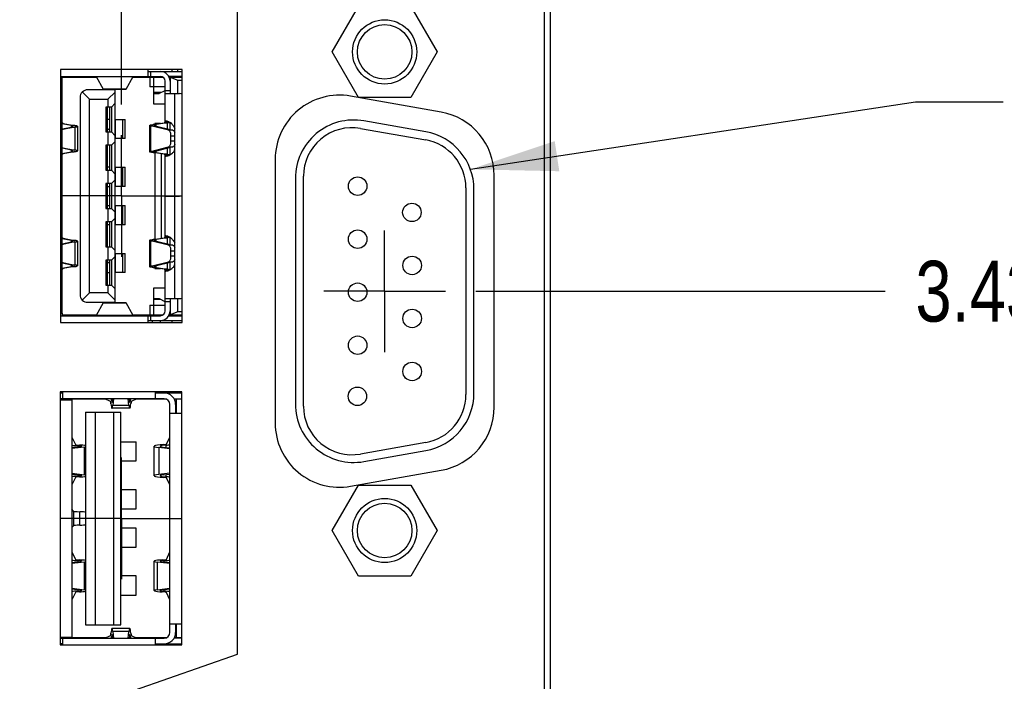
# Model space of a CAD drawing. Header units: inches. Extents: x 0.2 to 16.8, y 0.2 to 10.8.
# Tile 4 of 13: x 9 to 11, y 5.7 to 7. Entities that reach past the tile are written whole.
import ezdxf

# ---------------------------------------------------------------- set-up
doc = ezdxf.new("R2010")
doc.units = ezdxf.units.IN
doc.header["$LTSCALE"] = 0.935
doc.header["$MEASUREMENT"] = 0
doc.linetypes.add('CENTER', pattern=[0.6, 0.375, -0.075, 0.075, -0.075])
doc.layers.get('0').update_dxf_attribs({"linetype": 'CONTINUOUS'})
for name, color, linetype in [('DEFAULT_1', 7, 'CENTER'), ('DETAIL', 7, 'CONTINUOUS'), ('DIMENSIONS', 7, 'CONTINUOUS')]:
    doc.layers.add(name, color=color, linetype=linetype)
doc.styles.get("Standard").update_dxf_attribs({"font": 'txt', "width": 0.8})
doc.dimstyles.new('DIMSTYLE_1', dxfattribs={"dimtxt": 0.125, "dimasz": 0.18, "dimexe": 0.125, "dimexo": 0.0625, "dimgap": 0.03125, "dimtad": 0, "dimtih": 1, "dimtoh": 1, "dimdec": 3, "dimzin": 4, "dimdsep": 46, "dimtxsty": 'STANDARD', "dimblk": '_FILLED', "dimblk1": '_FILLED', "dimblk2": '_FILLED', "dimcen": 0.09, "dimadec": 0, "dimazin": 0, "dimtp": 0.001, "dimtm": 0.001, "dimtfac": 1, "dimtdec": 3, "dimtofl": 0, "dimtmove": 0, "dimatfit": 3, "dimldrblk": '_FILLED', "dimfxl": 1, "dimtolj": 1, "dimtzin": 4, "dimarcsym": 0})
doc.dimstyles.get("Standard").update_dxf_attribs({"dimtxt": 0.125, "dimasz": 0.18, "dimexe": 0.125, "dimexo": 0.0625, "dimgap": 0.09, "dimtad": 0, "dimtih": 1, "dimtoh": 1, "dimdec": 3, "dimzin": 4, "dimdsep": 46, "dimtxsty": 'STANDARD', "dimblk": '_FILLED', "dimblk1": '_FILLED', "dimblk2": '_FILLED', "dimcen": 0.09, "dimadec": 0, "dimazin": 0, "dimtol": 1, "dimtp": 0.01, "dimtm": 0.01, "dimtfac": 1, "dimtdec": 3, "dimtofl": 0, "dimtmove": 0, "dimatfit": 3, "dimldrblk": '_FILLED', "dimfxl": 1, "dimtolj": 1, "dimtzin": 4, "dimarcsym": 0})

# ---------------------------------------------------------------- blocks, each defined once
blk = doc.blocks.new('*D4')
at = {"layer": 'DIMENSIONS', "color": 2, "linetype": 'CONTINUOUS'}
blk.add_line((9.9957, 7.3169), (10.7331, 7.3169), dxfattribs=at)
at = {"layer": 'DIMENSIONS', "color": 2, "linetype": 'CONTINUOUS', "insert": (10.7956, 7.3794), "char_height": 0.125, "width": 1.425, "attachment_point": 1, "line_spacing_factor": 0.9}
blk.add_mtext('4.269{\\Ftxt.shx;\\W1.000000;\\H0.125000; }[108.42]', dxfattribs=at)
blk = doc.blocks.new('_FILLED')
at = {"color": 0, "linetype": 'BYBLOCK'}
blk.add_solid([(0, 0), (-1, 0.174), (-1, -0.174)], dxfattribs=at)
blk = doc.blocks.new('*D8')
at = {"layer": 'DIMENSIONS', "color": 2, "linetype": 'CONTINUOUS'}
for p, q in [((9.4018, 5.7315), (9.4018, 8.6785)), ((9.1904, 5.6576), (9.4018, 5.7315)), ((9.1904, 5.4559), (9.1904, 5.6576))]:
    blk.add_line(p, q, dxfattribs=at)
at = {"layer": 'DIMENSIONS', "color": 2, "linetype": 'CONTINUOUS', "insert": (9.3393, 8.741), "char_height": 0.125, "width": 1.125, "attachment_point": 1, "rotation": 90, "line_spacing_factor": 0.9}
blk.add_mtext('.361{\\Ftxt.shx;\\W1.000000;\\H0.125000; }[9.18]', dxfattribs=at)
blk = doc.blocks.new('*D9')
at = {"layer": 'DIMENSIONS', "color": 2, "linetype": 'CONTINUOUS'}
blk.add_line((9.1636, 6.8616), (9.1636, 8.6785), dxfattribs=at)
at = {"layer": 'DIMENSIONS', "color": 2, "linetype": 'CONTINUOUS', "insert": (9.1011, 8.741), "char_height": 0.125, "width": 1.425, "attachment_point": 1, "rotation": 90, "line_spacing_factor": 0.9}
blk.add_mtext('2X .388{\\Ftxt.shx;\\W1.000000;\\H0.125000; }[9.86]', dxfattribs=at)
blk = doc.blocks.new('*D10')
at = {"layer": 'DIMENSIONS', "color": 2, "linetype": 'CONTINUOUS'}
blk.add_line((8.8286, 6.8616), (8.8286, 8.6785), dxfattribs=at)
at = {"layer": 'DIMENSIONS', "color": 2, "linetype": 'CONTINUOUS', "insert": (8.7661, 8.741), "char_height": 0.125, "width": 1.525, "attachment_point": 1, "rotation": 90, "line_spacing_factor": 0.9}
blk.add_mtext('2X .723{\\Ftxt.shx;\\W1.000000;\\H0.125000; }[18.36]', dxfattribs=at)
blk = doc.blocks.new('*D12')
at = {"layer": 'DIMENSIONS', "color": 2, "linetype": 'CONTINUOUS'}
blk.add_line((9.8922, 6.478), (10.7331, 6.478), dxfattribs=at)
at = {"layer": 'DIMENSIONS', "color": 2, "linetype": 'CONTINUOUS', "insert": (10.7956, 6.5405), "char_height": 0.125, "width": 1.325, "attachment_point": 1, "line_spacing_factor": 0.9}
blk.add_mtext('3.430{\\Ftxt.shx;\\W1.000000;\\H0.125000; }[87.11]', dxfattribs=at)

msp = doc.modelspace()

# ---------------------------------------------------------------- linework, layer by layer
at = {"color": 7, "linetype": 'CONTINUOUS'}
for p, q in [((10.0326, 7.991), (10.0326, 3.8553)), ((10.0446, 7.991), (10.0446, 3.8553)), ((9.5966, 6.97), (9.6506, 7.0635)), ((9.7586, 7.0635), (9.8126, 6.97)), ((9.6506, 6.8765), (9.5966, 6.97)), ((9.8126, 6.97), (9.7586, 6.8765)), ((9.0386, 6.934), (9.0386, 6.414)), ((9.2886, 6.934), (9.0386, 6.934)), ((9.2181, 6.934), (9.2181, 6.9197)), ((9.2181, 6.9296), (9.2886, 6.9296)), ((9.224, 6.9197), (9.224, 6.9296)), ((9.2669, 6.934), (9.2669, 6.9296)), ((9.2788, 6.934), (9.2788, 6.9296)), ((9.2886, 6.414), (9.2886, 6.934)), ((9.0386, 6.9197), (9.2437, 6.9197)), ((9.0415, 6.9143), (9.0386, 6.9143)), ((9.0386, 6.9138), (9.0415, 6.9138)), ((9.0415, 6.4335), (9.0415, 6.9197)), ((9.0415, 6.9178), (9.1124, 6.9178)), ((9.111, 6.9197), (9.1115, 6.9194)), ((9.1115, 6.9194), (9.1263, 6.8936)), ((9.1115, 6.9194), (9.1878, 6.9194)), ((9.173, 6.8936), (9.1878, 6.9194)), ((9.1868, 6.9178), (9.2496, 6.9178)), ((9.1878, 6.9194), (9.1882, 6.9197)), ((9.2221, 6.9178), (9.2221, 6.8981)), ((9.2229, 6.9178), (9.2229, 6.9197)), ((9.2299, 6.8626), (9.2299, 6.9178)), ((9.2536, 6.8252), (9.2536, 6.9099)), ((9.2886, 6.9197), (9.2608, 6.9197)), ((9.2616, 6.9178), (9.2886, 6.9178)), ((9.2634, 6.9178), (9.2634, 6.8843)), ((9.2634, 6.9178), (9.2792, 6.9119)), ((9.2669, 6.9197), (9.2669, 6.9178)), ((9.2788, 6.9197), (9.2788, 6.9178)), ((9.2792, 6.8843), (9.2792, 6.9119)), ((9.2792, 6.9119), (9.2886, 6.9119)), ((9.083, 6.8876), (9.0981, 6.8725)), ((9.1508, 6.8922), (9.0941, 6.8922)), ((9.173, 6.8936), (9.1263, 6.8936)), ((9.1266, 6.8932), (9.1263, 6.8936)), ((9.1266, 6.8932), (9.1726, 6.8932)), ((9.1508, 6.8875), (9.1359, 6.8725)), ((9.1508, 6.4552), (9.1508, 6.8922)), ((9.173, 6.8936), (9.1726, 6.8932)), ((9.2536, 6.8981), (9.2221, 6.8981)), ((9.2447, 6.8863), (9.2299, 6.8863)), ((9.2299, 6.8843), (9.2408, 6.8843)), ((9.2526, 6.8902), (9.2408, 6.8843)), ((9.2634, 6.8902), (9.2526, 6.8902)), ((9.2536, 6.8843), (9.2831, 6.8843)), ((9.2733, 6.6741), (9.2733, 6.8843)), ((9.0784, 6.8764), (9.0784, 6.4709)), ((9.0981, 6.4749), (9.0981, 6.8725)), ((9.0981, 6.8725), (9.1359, 6.8725)), ((9.1359, 6.8725), (9.1359, 6.8567)), ((9.1429, 6.8567), (9.1508, 6.8646)), ((9.2536, 6.8626), (9.2299, 6.8626)), ((9.8205, 6.8462), (9.6345, 6.879)), ((9.7586, 6.8765), (9.6506, 6.8765)), ((9.1313, 6.8567), (9.1313, 6.8056)), ((9.1429, 6.8567), (9.1313, 6.8567)), ((9.1352, 6.8056), (9.1352, 6.8567)), ((9.139, 6.8567), (9.139, 6.8056)), ((9.1429, 6.8567), (9.1429, 6.8056)), ((9.0415, 6.823), (9.0436, 6.823)), ((9.0599, 6.8188), (9.0415, 6.8222)), ((9.0436, 6.823), (9.0663, 6.8188)), ((9.139, 6.8312), (9.1352, 6.8312)), ((9.1508, 6.8312), (9.1714, 6.8312)), ((9.1516, 6.7918), (9.1516, 6.8312)), ((9.1657, 6.8312), (9.1657, 6.7918)), ((9.1714, 6.7918), (9.1714, 6.8312)), ((9.2287, 6.8206), (9.2515, 6.8241)), ((9.235, 6.8206), (9.2287, 6.8206)), ((9.2323, 6.8229), (9.2323, 6.8211)), ((9.2437, 6.8229), (9.2323, 6.8229)), ((9.2323, 6.8229), (9.2338, 6.8214)), ((9.2578, 6.8241), (9.235, 6.8206)), ((9.235, 6.8176), (9.235, 6.8206)), ((9.2515, 6.8241), (9.2578, 6.8241)), ((9.2632, 6.8252), (9.2536, 6.8252)), ((9.2578, 6.8241), (9.2578, 6.8118)), ((9.2634, 6.8104), (9.2634, 6.8252)), ((9.789, 6.8058), (9.662, 6.8282)), ((9.043, 6.8105), (9.0414, 6.8099)), ((9.0415, 6.8116), (9.0607, 6.8154)), ((9.043, 6.8105), (9.0415, 6.8105)), ((9.0678, 6.8154), (9.043, 6.8105)), ((9.0599, 6.8188), (9.0599, 6.8153)), ((9.0663, 6.8188), (9.0599, 6.8188)), ((9.0607, 6.8154), (9.0678, 6.8154)), ((9.0678, 6.8154), (9.0678, 6.7681)), ((9.0733, 6.817), (9.0733, 6.7665)), ((9.1313, 6.8056), (9.1429, 6.8056)), ((9.1352, 6.8097), (9.139, 6.8127)), ((9.1359, 6.8056), (9.1359, 6.778)), ((9.139, 6.8062), (9.1388, 6.8056)), ((9.1508, 6.7977), (9.1429, 6.8056)), ((9.2217, 6.7645), (9.2217, 6.819)), ((9.224, 6.7654), (9.224, 6.8182)), ((9.224, 6.8182), (9.2327, 6.8182)), ((9.2605, 6.8089), (9.224, 6.8182)), ((9.2327, 6.8182), (9.2692, 6.8089)), ((9.2692, 6.8089), (9.2605, 6.8089)), ((9.2616, 6.8084), (9.2605, 6.8089)), ((9.2692, 6.8089), (9.2703, 6.8084)), ((9.655, 6.8126), (9.789, 6.789)), ((9.1429, 6.778), (9.1508, 6.7859)), ((9.1714, 6.7918), (9.1508, 6.7918)), ((9.2654, 6.7864), (9.2654, 6.7972)), ((9.2654, 6.7972), (9.2733, 6.7972)), ((9.2733, 6.7864), (9.2654, 6.7864)), ((9.0414, 6.7737), (9.043, 6.7731)), ((9.0415, 6.7731), (9.043, 6.7731)), ((9.0607, 6.7681), (9.0415, 6.772)), ((9.0415, 6.7614), (9.0599, 6.7647)), ((9.0436, 6.7606), (9.0415, 6.7606)), ((9.043, 6.7731), (9.0678, 6.7681)), ((9.0663, 6.7647), (9.0436, 6.7606)), ((9.0599, 6.7683), (9.0599, 6.7647)), ((9.0599, 6.7647), (9.0663, 6.7647)), ((9.0678, 6.7681), (9.0607, 6.7681)), ((9.1313, 6.778), (9.1313, 6.7268)), ((9.1429, 6.778), (9.1313, 6.778)), ((9.1352, 6.7268), (9.1352, 6.778)), ((9.139, 6.778), (9.139, 6.7268)), ((9.1429, 6.778), (9.1429, 6.7268)), ((9.224, 6.7654), (9.2605, 6.7747)), ((9.2327, 6.7654), (9.224, 6.7654)), ((9.2287, 6.763), (9.235, 6.763)), ((9.2515, 6.7595), (9.2287, 6.763)), ((9.2323, 6.7624), (9.2323, 6.5849)), ((9.2692, 6.7747), (9.2327, 6.7654)), ((9.235, 6.763), (9.235, 6.766)), ((9.235, 6.763), (9.2578, 6.7595)), ((9.2461, 6.587), (9.2461, 6.7603)), ((9.2578, 6.7718), (9.2578, 6.7595)), ((9.2605, 6.7747), (9.2616, 6.7751)), ((9.2605, 6.7747), (9.2692, 6.7747)), ((9.2634, 6.7588), (9.2634, 6.7732)), ((9.2703, 6.7751), (9.2692, 6.7747)), ((9.2578, 6.7595), (9.2515, 6.7595)), ((9.2536, 6.589), (9.2536, 6.7584)), ((9.2536, 6.7584), (9.2627, 6.7584)), ((9.4796, 6.749), (9.4796, 6.207)), ((9.1313, 6.7268), (9.1429, 6.7268)), ((9.139, 6.7327), (9.1352, 6.7327)), ((9.1359, 6.7268), (9.1359, 6.6993)), ((9.1508, 6.7189), (9.1429, 6.7268)), ((9.1508, 6.7327), (9.1516, 6.7327)), ((9.1516, 6.6934), (9.1516, 6.7327)), ((9.1516, 6.7327), (9.1714, 6.7327)), ((9.1657, 6.7327), (9.1657, 6.6934)), ((9.1714, 6.6934), (9.1714, 6.7327)), ((9.1313, 6.6993), (9.1313, 6.6481)), ((9.1429, 6.6993), (9.1313, 6.6993)), ((9.1352, 6.6481), (9.1352, 6.6993)), ((9.139, 6.6993), (9.139, 6.6481)), ((9.1429, 6.6993), (9.1508, 6.7071)), ((9.1429, 6.6993), (9.1429, 6.6481)), ((9.5211, 6.71), (9.5211, 6.246)), ((9.5376, 6.2418), (9.5376, 6.7142)), ((9.9296, 6.2398), (9.9296, 6.7162)), ((9.1352, 6.6934), (9.139, 6.6934)), ((9.1516, 6.6934), (9.1508, 6.6934)), ((9.1714, 6.6934), (9.1516, 6.6934)), ((9.8716, 6.6905), (9.8716, 6.2654)), ((9.8881, 6.2684), (9.8881, 6.6876)), ((9.2536, 6.6741), (9.2831, 6.6741)), ((9.2536, 6.6733), (9.2831, 6.6733)), ((9.2634, 6.6741), (9.2634, 6.6733)), ((9.2733, 6.463), (9.2733, 6.6733)), ((9.2792, 6.6733), (9.2792, 6.6741)), ((9.1313, 6.6481), (9.1429, 6.6481)), ((9.1352, 6.654), (9.139, 6.654)), ((9.1359, 6.6481), (9.1359, 6.6205)), ((9.1508, 6.6402), (9.1429, 6.6481)), ((9.1508, 6.6539), (9.1516, 6.654)), ((9.1516, 6.6146), (9.1516, 6.654)), ((9.1516, 6.654), (9.1714, 6.654)), ((9.1657, 6.654), (9.1657, 6.6146)), ((9.1714, 6.6146), (9.1714, 6.654)), ((9.1313, 6.6205), (9.1313, 6.5693)), ((9.1429, 6.6205), (9.1313, 6.6205)), ((9.1352, 6.5693), (9.1352, 6.6205)), ((9.139, 6.6205), (9.139, 6.5693)), ((9.1429, 6.6205), (9.1508, 6.6284)), ((9.1429, 6.6205), (9.1429, 6.5693)), ((9.139, 6.6146), (9.1352, 6.6146)), ((9.1516, 6.6146), (9.1508, 6.6147)), ((9.1714, 6.6146), (9.1516, 6.6146)), ((9.0415, 6.5868), (9.0436, 6.5868)), ((9.0599, 6.5826), (9.0415, 6.586)), ((9.0415, 6.5753), (9.0607, 6.5792)), ((9.0678, 6.5792), (9.043, 6.5742)), ((9.0436, 6.5868), (9.0663, 6.5826)), ((9.0599, 6.5826), (9.0599, 6.5791)), ((9.0663, 6.5826), (9.0599, 6.5826)), ((9.0607, 6.5792), (9.0678, 6.5792)), ((9.0678, 6.5792), (9.0678, 6.5319)), ((9.0733, 6.5808), (9.0733, 6.5303)), ((9.2217, 6.5283), (9.2217, 6.5828)), ((9.224, 6.5292), (9.224, 6.5819)), ((9.224, 6.5819), (9.2327, 6.5819)), ((9.2605, 6.5727), (9.224, 6.5819)), ((9.2287, 6.5843), (9.2515, 6.5879)), ((9.235, 6.5843), (9.2287, 6.5843)), ((9.2327, 6.5819), (9.2692, 6.5727)), ((9.2578, 6.5879), (9.235, 6.5843)), ((9.235, 6.5814), (9.235, 6.5843)), ((9.2515, 6.5879), (9.2578, 6.5879)), ((9.2632, 6.589), (9.2536, 6.589)), ((9.2578, 6.5879), (9.2578, 6.5756)), ((9.2634, 6.5742), (9.2634, 6.589)), ((9.043, 6.5742), (9.0414, 6.5737)), ((9.043, 6.5742), (9.0415, 6.5742)), ((9.1313, 6.5693), (9.1429, 6.5693)), ((9.1359, 6.5693), (9.1359, 6.5418)), ((9.1508, 6.5615), (9.1429, 6.5693)), ((9.2692, 6.5727), (9.2605, 6.5727)), ((9.2616, 6.5722), (9.2605, 6.5727)), ((9.2654, 6.5502), (9.2654, 6.561)), ((9.2654, 6.561), (9.2733, 6.561)), ((9.2692, 6.5727), (9.2703, 6.5722)), ((9.0414, 6.5375), (9.043, 6.5369)), ((9.1313, 6.5418), (9.1313, 6.4906)), ((9.1429, 6.5418), (9.1313, 6.5418)), ((9.1352, 6.4906), (9.1352, 6.5418)), ((9.1388, 6.5417), (9.1389, 6.541)), ((9.139, 6.5418), (9.139, 6.4906)), ((9.1429, 6.5418), (9.1508, 6.5497)), ((9.1429, 6.5418), (9.1429, 6.4906)), ((9.1508, 6.5556), (9.1714, 6.5556)), ((9.1516, 6.5162), (9.1516, 6.5556)), ((9.1657, 6.5556), (9.1657, 6.5162)), ((9.1714, 6.5162), (9.1714, 6.5556)), ((9.224, 6.5292), (9.2605, 6.5384)), ((9.2692, 6.5384), (9.2327, 6.5292)), ((9.2605, 6.5384), (9.2616, 6.5389)), ((9.2605, 6.5384), (9.2692, 6.5384)), ((9.2733, 6.5502), (9.2654, 6.5502)), ((9.2703, 6.5389), (9.2692, 6.5384)), ((9.0415, 6.5369), (9.043, 6.5369)), ((9.0607, 6.5319), (9.0415, 6.5358)), ((9.0415, 6.5251), (9.0599, 6.5285)), ((9.0436, 6.5244), (9.0415, 6.5244)), ((9.043, 6.5369), (9.0678, 6.5319)), ((9.0663, 6.5285), (9.0436, 6.5244)), ((9.0599, 6.5321), (9.0599, 6.5285)), ((9.0599, 6.5285), (9.0663, 6.5285)), ((9.0678, 6.5319), (9.0607, 6.5319)), ((9.2327, 6.5292), (9.224, 6.5292)), ((9.2287, 6.5268), (9.235, 6.5268)), ((9.2515, 6.5233), (9.2287, 6.5268)), ((9.2323, 6.5262), (9.2323, 6.5245)), ((9.2323, 6.5245), (9.2338, 6.526)), ((9.2323, 6.5245), (9.2437, 6.5245)), ((9.235, 6.5268), (9.235, 6.5298)), ((9.235, 6.5268), (9.2578, 6.5233)), ((9.2578, 6.5233), (9.2515, 6.5233)), ((9.2536, 6.4375), (9.2536, 6.5221)), ((9.2536, 6.5221), (9.2627, 6.5221)), ((9.2578, 6.5355), (9.2578, 6.5233)), ((9.2634, 6.5226), (9.2634, 6.537)), ((9.1352, 6.5162), (9.139, 6.5162)), ((9.1714, 6.5162), (9.1508, 6.5162)), ((9.1313, 6.4906), (9.1429, 6.4906)), ((9.1359, 6.4906), (9.1359, 6.4749)), ((9.1508, 6.4827), (9.1429, 6.4906)), ((9.2299, 6.4296), (9.2299, 6.4847)), ((9.2299, 6.4847), (9.2536, 6.4847)), ((9.0981, 6.4749), (9.083, 6.4598)), ((9.1359, 6.4749), (9.0981, 6.4749)), ((9.1359, 6.4749), (9.1508, 6.4599)), ((9.2299, 6.463), (9.2408, 6.463)), ((9.2447, 6.4611), (9.2299, 6.4611)), ((9.2408, 6.463), (9.2526, 6.4571)), ((9.2536, 6.463), (9.2831, 6.463)), ((9.2536, 6.4571), (9.2634, 6.4571)), ((9.2634, 6.463), (9.2634, 6.4296)), ((9.2792, 6.4355), (9.2792, 6.463)), ((9.0941, 6.4552), (9.1508, 6.4552)), ((9.1263, 6.4538), (9.1115, 6.4279)), ((9.1263, 6.4538), (9.1266, 6.4541)), ((9.1263, 6.4538), (9.173, 6.4538)), ((9.1726, 6.4541), (9.1266, 6.4541)), ((9.1726, 6.4541), (9.173, 6.4538)), ((9.1878, 6.4279), (9.173, 6.4538)), ((9.2221, 6.4493), (9.2221, 6.4296)), ((9.2221, 6.4493), (9.2536, 6.4493)), ((9.0415, 6.4335), (9.0386, 6.4335)), ((9.0386, 6.433), (9.0415, 6.433)), ((9.0386, 6.4276), (9.2437, 6.4276)), ((9.0415, 6.433), (9.0415, 6.4276)), ((9.0415, 6.4296), (9.1124, 6.4296)), ((9.1115, 6.4279), (9.111, 6.4276)), ((9.1878, 6.4279), (9.1115, 6.4279)), ((9.1868, 6.4296), (9.2496, 6.4296)), ((9.1882, 6.4276), (9.1878, 6.4279)), ((9.2181, 6.4276), (9.2181, 6.414)), ((9.2181, 6.4178), (9.2886, 6.4178)), ((9.2229, 6.4276), (9.2229, 6.4296)), ((9.224, 6.4178), (9.224, 6.4276)), ((9.2276, 6.414), (9.2276, 6.4178)), ((9.2433, 6.4178), (9.2433, 6.414)), ((9.2608, 6.4276), (9.2886, 6.4276)), ((9.2616, 6.4296), (9.2886, 6.4296)), ((9.2792, 6.4355), (9.2634, 6.4296)), ((9.2669, 6.4296), (9.2669, 6.4276)), ((9.2669, 6.4178), (9.2669, 6.414)), ((9.2886, 6.4355), (9.2792, 6.4355)), ((9.0386, 6.414), (9.2886, 6.414)), ((9.0376, 6.271), (9.0376, 5.751)), ((9.2876, 6.271), (9.0376, 6.271)), ((9.2876, 5.751), (9.2876, 6.271)), ((9.789, 6.167), (9.655, 6.1433)), ((9.662, 6.1278), (9.789, 6.1502)), ((9.6345, 6.077), (9.8205, 6.1098)), ((9.5966, 5.986), (9.6506, 6.0795)), ((9.6506, 6.0795), (9.7586, 6.0795)), ((9.7586, 6.0795), (9.8126, 5.986)), ((9.6506, 5.8925), (9.5966, 5.986)), ((9.8126, 5.986), (9.7586, 5.8925)), ((9.7586, 5.8925), (9.6506, 5.8925)), ((9.0376, 5.751), (9.2876, 5.751))]:
    msp.add_line(p, q, dxfattribs=at)
at = {"color": 6, "linetype": 'CONTINUOUS'}
for p, q in [((9.0376, 6.2688), (9.0423, 6.2688)), ((9.2514, 6.2569), (9.0376, 6.2569)), ((9.1316, 6.256), (9.0376, 6.256)), ((9.038, 6.255), (9.0616, 6.255)), ((9.0423, 6.271), (9.0423, 6.2569)), ((9.0616, 6.255), (9.0616, 5.7668)), ((9.141, 6.2515), (9.1296, 6.2569)), ((9.1451, 6.2539), (9.143, 6.2539)), ((9.1449, 6.2523), (9.1455, 6.2569)), ((9.1474, 6.2569), (9.1458, 6.2437)), ((9.179, 6.2437), (9.1775, 6.2569)), ((9.1794, 6.2569), (9.1799, 6.2523)), ((9.1818, 6.2539), (9.1797, 6.2539)), ((9.1953, 6.2569), (9.1838, 6.2515)), ((9.2558, 6.256), (9.1932, 6.256)), ((9.2337, 6.2569), (9.2337, 6.271)), ((9.2337, 6.2694), (9.2353, 6.2694)), ((9.2337, 6.2688), (9.2876, 6.2688)), ((9.2353, 6.2694), (9.2353, 6.2688)), ((9.2719, 6.2569), (9.2876, 6.2569)), ((9.2876, 6.256), (9.2724, 6.256)), ((9.277, 6.2274), (9.277, 6.256)), ((9.286, 6.2707), (9.286, 6.2688)), ((9.286, 6.2569), (9.286, 6.256)), ((9.1808, 6.2374), (9.1441, 6.2374)), ((9.1458, 6.2437), (9.179, 6.2437)), ((9.2632, 5.7766), (9.2632, 6.2451)), ((9.275, 6.2451), (9.275, 6.2274)), ((9.09, 6.2294), (9.09, 5.7924)), ((9.09, 6.2294), (9.1624, 6.2294)), ((9.1097, 6.2294), (9.1097, 5.7924)), ((9.1475, 6.2294), (9.1475, 5.7924)), ((9.1624, 5.7924), (9.1624, 6.2294)), ((9.2632, 6.2274), (9.2868, 6.2274)), ((9.2868, 6.2274), (9.2868, 5.7943)), ((9.0616, 6.1782), (9.069, 6.1628)), ((9.2564, 6.1638), (9.2612, 6.1739)), ((9.2608, 6.174), (9.2632, 6.174)), ((9.2632, 6.1737), (9.2608, 6.174)), ((9.2613, 6.174), (9.2632, 6.1781)), ((9.079, 6.1583), (9.0616, 6.1563)), ((9.0876, 6.1574), (9.0616, 6.1544)), ((9.0738, 6.1604), (9.0738, 6.1577)), ((9.0876, 6.1006), (9.0876, 6.1574)), ((9.1624, 6.1684), (9.1935, 6.1684)), ((9.1935, 6.129), (9.1935, 6.1684)), ((9.231, 6.0987), (9.231, 6.1592)), ((9.2405, 6.1566), (9.2405, 6.1014)), ((9.2629, 6.1539), (9.2405, 6.1566)), ((9.2492, 6.1575), (9.2632, 6.1558)), ((9.2555, 6.1567), (9.2555, 6.1615)), ((9.2629, 6.104), (9.2629, 6.1539)), ((9.2629, 6.1539), (9.2632, 6.1539)), ((9.1624, 6.129), (9.1935, 6.129)), ((9.0616, 6.1036), (9.0876, 6.1006)), ((9.0616, 6.1017), (9.079, 6.0997)), ((9.069, 6.0951), (9.0616, 6.0798)), ((9.0738, 6.1003), (9.0738, 6.0976)), ((9.2629, 6.104), (9.2405, 6.1014)), ((9.2492, 6.1005), (9.2632, 6.1022)), ((9.2555, 6.0964), (9.2555, 6.1013)), ((9.2612, 6.084), (9.2564, 6.0942)), ((9.2629, 6.104), (9.2632, 6.104)), ((9.2608, 6.084), (9.2632, 6.0843)), ((9.2632, 6.084), (9.2608, 6.084)), ((9.2632, 6.0799), (9.2613, 6.084)), ((9.1935, 6.0699), (9.1624, 6.0699)), ((9.1935, 6.0306), (9.1935, 6.0699)), ((9.0651, 6.0258), (9.0616, 6.0296)), ((9.0651, 6.0258), (9.0651, 5.996)), ((9.0781, 5.9971), (9.0781, 6.0246)), ((9.1624, 6.0306), (9.1935, 6.0306)), ((9.0616, 5.9922), (9.0651, 5.996)), ((9.1935, 5.9912), (9.1624, 5.9912)), ((9.1935, 5.9518), (9.1935, 5.9912)), ((9.1624, 5.9518), (9.1935, 5.9518)), ((9.0616, 5.942), (9.069, 5.9266)), ((9.256, 5.9267), (9.2632, 5.9419)), ((9.0616, 5.92), (9.079, 5.9221)), ((9.0876, 5.9212), (9.0616, 5.9181)), ((9.0738, 5.9242), (9.0738, 5.9215)), ((9.0876, 5.8643), (9.0876, 5.9212)), ((9.2309, 5.8625), (9.2309, 5.923)), ((9.2632, 5.9182), (9.2373, 5.9213)), ((9.2373, 5.9213), (9.2373, 5.8643)), ((9.2459, 5.9221), (9.2632, 5.9201)), ((9.2511, 5.9215), (9.2511, 5.9243)), ((9.1935, 5.8928), (9.1624, 5.8928)), ((9.1935, 5.8534), (9.1935, 5.8928)), ((9.0616, 5.8674), (9.0876, 5.8643)), ((9.079, 5.8635), (9.0616, 5.8655)), ((9.069, 5.8589), (9.0616, 5.8436)), ((9.0738, 5.8641), (9.0738, 5.8613)), ((9.1624, 5.8534), (9.1935, 5.8534)), ((9.2373, 5.8643), (9.2632, 5.8674)), ((9.2632, 5.8655), (9.2459, 5.8634)), ((9.2511, 5.8613), (9.2511, 5.864)), ((9.2632, 5.8437), (9.256, 5.8589)), ((9.09, 5.7924), (9.1624, 5.7924)), ((9.2632, 5.7943), (9.2868, 5.7943)), ((9.275, 5.7943), (9.275, 5.7766)), ((9.277, 5.7658), (9.277, 5.7943)), ((9.1296, 5.7648), (9.141, 5.7703)), ((9.1808, 5.7844), (9.1441, 5.7844)), ((9.1455, 5.7648), (9.1449, 5.7695)), ((9.179, 5.7781), (9.1458, 5.7781)), ((9.1458, 5.7781), (9.1474, 5.7648)), ((9.1775, 5.7648), (9.179, 5.7781)), ((9.1799, 5.7695), (9.1794, 5.7648)), ((9.1838, 5.7703), (9.1953, 5.7648)), ((9.0376, 5.7658), (9.1316, 5.7658)), ((9.0376, 5.7648), (9.2514, 5.7648)), ((9.0423, 5.753), (9.0376, 5.753)), ((9.038, 5.7668), (9.0616, 5.7668)), ((9.0423, 5.7648), (9.0423, 5.751)), ((9.143, 5.7679), (9.1451, 5.7679)), ((9.1797, 5.7679), (9.1818, 5.7679)), ((9.1932, 5.7658), (9.2558, 5.7658)), ((9.2337, 5.751), (9.2337, 5.7648)), ((9.2337, 5.753), (9.2876, 5.753)), ((9.2353, 5.7524), (9.2337, 5.7524)), ((9.2353, 5.753), (9.2353, 5.751)), ((9.2876, 5.7648), (9.2719, 5.7648)), ((9.2724, 5.7658), (9.2876, 5.7658)), ((9.286, 5.7658), (9.286, 5.7648)), ((9.286, 5.753), (9.286, 5.751))]:
    msp.add_line(p, q, dxfattribs=at)
at = {"color": 7, "linetype": 'CONTINUOUS'}
for centre, radius in [((9.7046, 6.97), 0.066), ((9.7046, 6.97), 0.056), ((9.6491, 6.694), 0.019), ((9.7606, 6.64), 0.019), ((9.6491, 6.585), 0.019), ((9.7611, 6.531), 0.019), ((9.6491, 6.476), 0.019), ((9.7611, 6.422), 0.019), ((9.6491, 6.367), 0.019), ((9.7611, 6.313), 0.019), ((9.6486, 6.262), 0.019), ((9.7046, 5.986), 0.066), ((9.7046, 5.986), 0.056)]:
    msp.add_circle(centre, radius, dxfattribs=at)
for centre, radius, start, end in [((9.2437, 6.9099), 0.0197, 0, 90), ((9.2437, 6.9099), 0.00984, 0, 90), ((9.0941, 6.8764), 0.0157, 90, 180), ((9.2831, 6.8646), 0.0197, 73.6727, 90), ((9.6116, 6.749), 0.132, 80, 180), ((9.7976, 6.7162), 0.132, 0, 80), ((9.6411, 6.71), 0.12, 80, 180), ((9.6376, 6.7142), 0.1, 80, 180), ((9.7681, 6.6876), 0.12, 0, 80), ((9.7716, 6.6905), 0.1, 0, 80), ((9.2831, 6.6938), 0.0197, 270, 286.3273), ((9.2831, 6.6536), 0.0197, 73.6727, 90), ((9.0941, 6.4709), 0.0157, 180, 270), ((9.2831, 6.4827), 0.0197, 270, 286.3273), ((9.2437, 6.4375), 0.0197, 270, 360), ((9.2437, 6.4375), 0.00984, 270, 360), ((9.7681, 6.2684), 0.12, 280, 360), ((9.7716, 6.2654), 0.1, 280, 360), ((9.6411, 6.246), 0.12, 180, 280), ((9.6376, 6.2418), 0.1, 180, 280), ((9.7976, 6.2398), 0.132, 280, 360), ((9.6116, 6.207), 0.132, 180, 280)]:
    msp.add_arc(centre, radius, start, end, dxfattribs=at)
at = {"color": 6, "linetype": 'CONTINUOUS'}
for centre, radius, start, end in [((9.2514, 6.2451), 0.0236, 0, 90), ((9.2514, 6.2451), 0.0118, 0, 90), ((9.2514, 5.7766), 0.0236, 270, 360), ((9.2514, 5.7766), 0.0118, 270, 360)]:
    msp.add_arc(centre, radius, start, end, dxfattribs=at)
for centre, major_axis, ratio, start_param, end_param in [((9.1409, 6.2398), (0, 0.0235), 0.110072, -0.929241, -0.742437), ((9.1441, 6.2609), (0, 0.0117), 0.110072, -4.070834, -2.391101), ((9.1808, 6.2609), (0, 0.0117), 0.110072, 2.391101, 4.070834), ((9.1839, 6.2398), (0, 0.0235), 0.110072, 0.742436, 0.929241), ((9.1409, 6.2398), (0, 0.0117), 0.110072, -0.929241, -0.05236), ((9.1441, 6.2609), (0, 0.0235), 0.110072, 2.212351, 3.892084), ((9.1808, 6.2609), (0, 0.0235), 0.110072, -3.892084, -2.212351), ((9.1839, 6.2398), (0, 0.0117), 0.110072, 0.05236, 0.929241), ((9.0807, 6.1629), (0.0236, 0), 0.110018, -2.514225, -1.87015), ((9.0807, 6.1629), (0.0118, 0), 0.110018, -3.089233, -1.87015), ((9.0703, 6.1592), (0.0118, 0), 0.110018, 5.532694, 7.554628), ((9.0703, 6.1592), (0.0236, 0), 0.110018, 0.585686, 1.271443), ((9.0703, 6.1592), (0.0236, 0), 0.110018, -0.750492, -0.585686), ((9.2664, 6.1592), (0.0354, 0), 0.11004, 8.334609, 10.17527), ((9.2664, 6.1592), (0.0236, 0), 0.11004, 2.051423, 3.892084), ((9.2446, 6.1639), (0.0118, 0), 0.11004, -1.090169, -0.05236), ((9.2446, 6.1639), (0.0236, 0), 0.11004, -1.090169, -0.653437), ((9.0807, 6.0951), (0.0236, 0), 0.110018, 1.87015, 2.514225), ((9.0807, 6.0951), (0.0118, 0), 0.110018, 1.87015, 3.089233), ((9.0703, 6.0988), (0.0118, 0), 0.110018, -1.271443, 0.750492), ((9.0703, 6.0988), (0.0236, 0), 0.110018, -1.271443, -0.585686), ((9.0703, 6.0988), (0.0236, 0), 0.110018, 0.585686, 0.750492), ((9.2664, 6.0987), (0.0354, 0), 0.11004, 2.391101, 4.231762), ((9.2664, 6.0987), (0.0236, 0), 0.11004, 2.391101, 4.231762), ((9.2446, 6.0941), (0.0118, 0), 0.11004, 0.05236, 1.090169), ((9.2446, 6.0941), (0.0236, 0), 0.11004, 0.65344, 1.090169), ((9.0886, 6.0259), (0.0236, 0), 0.057963, -3.089233, -2.033639), ((9.0676, 6.0234), (0.0236, 0), 0.057963, 0.31767, 1.107954), ((9.0886, 5.9959), (0.0236, 0), 0.057963, 2.033639, 3.089233), ((9.0676, 5.9983), (0.0236, 0), 0.057963, -1.107954, -0.31767), ((9.0807, 5.9267), (0.0236, 0), 0.110018, -2.514225, -1.87015), ((9.0807, 5.9267), (0.0118, 0), 0.110018, -3.089233, -1.87015), ((9.0703, 5.923), (0.0118, 0), 0.110018, 5.532694, 7.554628), ((9.0703, 5.923), (0.0236, 0), 0.110018, 0.585686, 1.271443), ((9.0703, 5.923), (0.0236, 0), 0.110018, -0.750492, -0.585686), ((9.2545, 5.923), (0.0236, 0), 0.11004, 8.150506, 10.17527), ((9.2545, 5.923), (0.0118, 0), 0.11004, 1.867321, 3.892084), ((9.2442, 5.9268), (0.0118, 0), 0.11004, -1.274272, -0.05236), ((9.2442, 5.9268), (0.0236, 0), 0.11004, -1.274272, -0.624208), ((9.0807, 5.8589), (0.0236, 0), 0.110018, 1.87015, 2.514225), ((9.0807, 5.8589), (0.0118, 0), 0.110018, 1.87015, 3.089233), ((9.0703, 5.8626), (0.0118, 0), 0.110018, -1.271443, 0.750492), ((9.0703, 5.8626), (0.0236, 0), 0.110018, -1.271443, -0.585686), ((9.0703, 5.8626), (0.0236, 0), 0.110018, 0.585686, 0.750492), ((9.2545, 5.8625), (0.0236, 0), 0.11004, 2.391101, 4.415864), ((9.2545, 5.8625), (0.0118, 0), 0.11004, 8.674286, 10.69905), ((9.2442, 5.8588), (0.0118, 0), 0.11004, 0.05236, 1.274272), ((9.2442, 5.8588), (0.0236, 0), 0.11004, 0.624211, 1.274272), ((9.1409, 5.782), (0, 0.0117), 0.110072, -3.089233, -2.212351), ((9.1441, 5.7609), (0, 0.0235), 0.110072, -0.750492, 0.929241), ((9.1441, 5.7609), (0, 0.0117), 0.110072, 5.532694, 7.212427), ((9.1808, 5.7609), (0, 0.0235), 0.110072, 5.353944, 7.033677), ((9.1808, 5.7609), (0, 0.0117), 0.110072, -0.929241, 0.750492), ((9.1839, 5.782), (0, 0.0117), 0.110072, -4.070834, -3.193953), ((9.1409, 5.782), (0, 0.0235), 0.110072, -2.399157, -2.212351), ((9.1839, 5.782), (0, 0.0235), 0.110072, -4.070834, -3.88403)]:
    msp.add_ellipse(centre, major_axis=major_axis, ratio=ratio, start_param=start_param, end_param=end_param, dxfattribs=at)
at = {"color": 7, "linetype": 'CONTINUOUS'}
for points, knots in [([(9.0436, 6.823), (9.0433, 6.8231), (9.0427, 6.8233), (9.042, 6.8236), (9.0415, 6.824), (9.0415, 6.8243)], [0, 0, 0, 0, 0.371043, 0.662543, 1, 1, 1, 1]), ([(9.2217, 6.819), (9.2217, 6.8191), (9.2218, 6.8193), (9.2224, 6.8195), (9.2238, 6.8199), (9.226, 6.8202), (9.2277, 6.8204), (9.2287, 6.8206)], [0, 0, 0, 0, 0.030406, 0.084837, 0.28174, 0.590825, 1, 1, 1, 1]), ([(9.235, 6.8206), (9.2345, 6.8204), (9.2337, 6.8202), (9.2327, 6.8199), (9.2321, 6.8196), (9.2317, 6.8194), (9.2315, 6.8192), (9.2315, 6.819)], [0, 0, 0, 0, 0.387702, 0.685695, 0.7985, 0.886754, 1, 1, 1, 1]), ([(9.2536, 6.8252), (9.2536, 6.8251), (9.2534, 6.8249), (9.2527, 6.8245), (9.252, 6.8242), (9.2515, 6.8241)], [0, 0, 0, 0, 0.127132, 0.329541, 1, 1, 1, 1]), ([(9.2588, 6.8272), (9.2581, 6.8273), (9.2568, 6.8274), (9.2551, 6.8277), (9.2541, 6.828), (9.2537, 6.8283), (9.2536, 6.8284), (9.2536, 6.8285)], [0, 0, 0, 0, 0.41034, 0.717002, 0.910992, 0.966375, 1, 1, 1, 1]), ([(9.2634, 6.8251), (9.2634, 6.8251), (9.2632, 6.825), (9.2628, 6.8249), (9.2623, 6.8247), (9.2614, 6.8245), (9.2599, 6.8243), (9.2585, 6.8242), (9.2578, 6.8241)], [0, 0, 0, 0, 0.037462, 0.099953, 0.188596, 0.30297, 0.605531, 1, 1, 1, 1]), ([(9.2588, 6.8272), (9.26, 6.8269), (9.2626, 6.8258), (9.2663, 6.823), (9.27, 6.8188), (9.2722, 6.8154), (9.2733, 6.8135)], [0, 0, 0, 0, 0.180497, 0.406526, 0.678973, 1, 1, 1, 1]), ([(9.0635, 6.817), (9.0635, 6.8172), (9.0633, 6.8175), (9.0629, 6.8177), (9.0623, 6.8181), (9.0613, 6.8184), (9.0604, 6.8187), (9.0599, 6.8188)], [0, 0, 0, 0, 0.124477, 0.214271, 0.32662, 0.620635, 1, 1, 1, 1]), ([(9.0607, 6.8154), (9.0611, 6.8156), (9.0618, 6.8158), (9.0627, 6.8162), (9.0632, 6.8165), (9.0635, 6.8169), (9.0635, 6.817)], [0, 0, 0, 0, 0.375546, 0.665797, 0.867736, 1, 1, 1, 1]), ([(9.0733, 6.817), (9.0733, 6.8171), (9.0731, 6.8173), (9.0725, 6.8176), (9.0712, 6.818), (9.069, 6.8184), (9.0673, 6.8187), (9.0663, 6.8188)], [0, 0, 0, 0, 0.03441, 0.090776, 0.286989, 0.594282, 1, 1, 1, 1]), ([(9.0678, 6.8154), (9.0686, 6.8156), (9.0699, 6.8158), (9.0715, 6.8161), (9.0724, 6.8164), (9.0729, 6.8166), (9.0733, 6.8169), (9.0733, 6.817)], [0, 0, 0, 0, 0.406936, 0.712616, 0.824321, 0.908199, 1, 1, 1, 1]), ([(9.224, 6.8182), (9.2236, 6.8182), (9.2231, 6.8183), (9.2223, 6.8186), (9.2219, 6.8187), (9.2217, 6.8189), (9.2217, 6.819)], [0, 0, 0, 0, 0.404634, 0.702615, 0.895974, 1, 1, 1, 1]), ([(9.2315, 6.819), (9.2315, 6.8189), (9.2318, 6.8186), (9.2322, 6.8184), (9.2325, 6.8182), (9.2327, 6.8182)], [0, 0, 0, 0, 0.351122, 0.633826, 1, 1, 1, 1]), ([(9.2654, 6.7972), (9.2654, 6.7984), (9.2653, 6.8008), (9.2645, 6.804), (9.2634, 6.8067), (9.2622, 6.808), (9.2616, 6.8084)], [0, 0, 0, 0, 0.300141, 0.577543, 0.81371, 1, 1, 1, 1]), ([(9.2703, 6.8084), (9.271, 6.808), (9.2723, 6.8063), (9.273, 6.8045), (9.2733, 6.8034)], [0, 0, 0, 0, 0.436301, 1, 1, 1, 1]), ([(9.2616, 6.7751), (9.2622, 6.7756), (9.2634, 6.7769), (9.2645, 6.7795), (9.2653, 6.7828), (9.2654, 6.7852), (9.2654, 6.7864)], [0, 0, 0, 0, 0.18629, 0.422457, 0.699859, 1, 1, 1, 1]), ([(9.2733, 6.7801), (9.273, 6.7791), (9.2723, 6.7772), (9.271, 6.7756), (9.2703, 6.7751)], [0, 0, 0, 0, 0.563699, 1, 1, 1, 1]), ([(9.0415, 6.7593), (9.0415, 6.7595), (9.042, 6.7599), (9.0427, 6.7603), (9.0433, 6.7605), (9.0436, 6.7606)], [0, 0, 0, 0, 0.337457, 0.628957, 1, 1, 1, 1]), ([(9.0599, 6.7647), (9.0604, 6.7649), (9.0613, 6.7651), (9.0623, 6.7655), (9.0629, 6.7658), (9.0633, 6.7661), (9.0635, 6.7664), (9.0635, 6.7665)], [0, 0, 0, 0, 0.379365, 0.67338, 0.785729, 0.875523, 1, 1, 1, 1]), ([(9.0635, 6.7665), (9.0635, 6.7667), (9.0632, 6.767), (9.0627, 6.7674), (9.0618, 6.7678), (9.0611, 6.768), (9.0607, 6.7681)], [0, 0, 0, 0, 0.132264, 0.334203, 0.624454, 1, 1, 1, 1]), ([(9.0663, 6.7647), (9.0673, 6.7649), (9.069, 6.7651), (9.0712, 6.7655), (9.0725, 6.7659), (9.0731, 6.7662), (9.0733, 6.7664), (9.0733, 6.7665)], [0, 0, 0, 0, 0.405719, 0.713014, 0.909225, 0.96559, 1, 1, 1, 1]), ([(9.0733, 6.7665), (9.0733, 6.7667), (9.0729, 6.767), (9.0724, 6.7672), (9.0715, 6.7674), (9.0699, 6.7678), (9.0686, 6.768), (9.0678, 6.7681)], [0, 0, 0, 0, 0.091802, 0.175681, 0.287387, 0.593064, 1, 1, 1, 1]), ([(9.2217, 6.7645), (9.2217, 6.7646), (9.2219, 6.7648), (9.2223, 6.765), (9.2231, 6.7652), (9.2236, 6.7653), (9.224, 6.7654)], [0, 0, 0, 0, 0.104026, 0.297385, 0.595366, 1, 1, 1, 1]), ([(9.2287, 6.763), (9.2277, 6.7631), (9.226, 6.7633), (9.2238, 6.7637), (9.2224, 6.764), (9.2218, 6.7643), (9.2217, 6.7645), (9.2217, 6.7645)], [0, 0, 0, 0, 0.409175, 0.71826, 0.915163, 0.969594, 1, 1, 1, 1]), ([(9.2327, 6.7654), (9.2325, 6.7653), (9.2322, 6.7652), (9.2318, 6.765), (9.2315, 6.7647), (9.2315, 6.7645)], [0, 0, 0, 0, 0.366174, 0.648878, 1, 1, 1, 1]), ([(9.2315, 6.7645), (9.2315, 6.7644), (9.2317, 6.7642), (9.2321, 6.7639), (9.2327, 6.7637), (9.2337, 6.7633), (9.2345, 6.7631), (9.235, 6.763)], [0, 0, 0, 0, 0.113246, 0.2015, 0.314305, 0.612298, 1, 1, 1, 1]), ([(9.2588, 6.7564), (9.2602, 6.757), (9.263, 6.7585), (9.2674, 6.7611), (9.2707, 6.7642), (9.2725, 6.7674), (9.2731, 6.7692), (9.2733, 6.7701)], [0, 0, 0, 0, 0.215952, 0.46573, 0.730894, 0.865456, 1, 1, 1, 1]), ([(9.2515, 6.7595), (9.252, 6.7593), (9.2527, 6.7591), (9.2534, 6.7587), (9.2536, 6.7585), (9.2536, 6.7584)], [0, 0, 0, 0, 0.670459, 0.872868, 1, 1, 1, 1]), ([(9.2536, 6.7551), (9.2536, 6.7552), (9.2537, 6.7553), (9.2541, 6.7555), (9.2551, 6.7558), (9.2568, 6.7561), (9.2581, 6.7563), (9.2588, 6.7564)], [0, 0, 0, 0, 0.033625, 0.089008, 0.282998, 0.58966, 1, 1, 1, 1]), ([(9.2578, 6.7595), (9.2584, 6.7594), (9.2596, 6.7593), (9.2612, 6.7591), (9.2624, 6.7588), (9.263, 6.7587), (9.2632, 6.7586)], [0, 0, 0, 0, 0.361478, 0.652048, 0.866343, 1, 1, 1, 1]), ([(9.0436, 6.5868), (9.0433, 6.5869), (9.0427, 6.5871), (9.042, 6.5874), (9.0415, 6.5878), (9.0415, 6.5881)], [0, 0, 0, 0, 0.371043, 0.662543, 1, 1, 1, 1]), ([(9.0635, 6.5808), (9.0635, 6.581), (9.0633, 6.5813), (9.0629, 6.5815), (9.0623, 6.5818), (9.0613, 6.5822), (9.0604, 6.5825), (9.0599, 6.5826)], [0, 0, 0, 0, 0.124477, 0.214271, 0.32662, 0.620635, 1, 1, 1, 1]), ([(9.0607, 6.5792), (9.0611, 6.5793), (9.0618, 6.5796), (9.0627, 6.58), (9.0632, 6.5803), (9.0635, 6.5807), (9.0635, 6.5808)], [0, 0, 0, 0, 0.375546, 0.665797, 0.867736, 1, 1, 1, 1]), ([(9.0733, 6.5808), (9.0733, 6.5809), (9.0731, 6.5811), (9.0725, 6.5814), (9.0712, 6.5818), (9.069, 6.5822), (9.0673, 6.5825), (9.0663, 6.5826)], [0, 0, 0, 0, 0.03441, 0.090776, 0.286989, 0.594282, 1, 1, 1, 1]), ([(9.0678, 6.5792), (9.0686, 6.5793), (9.0699, 6.5796), (9.0715, 6.5799), (9.0724, 6.5802), (9.0729, 6.5804), (9.0733, 6.5806), (9.0733, 6.5808)], [0, 0, 0, 0, 0.406936, 0.712616, 0.824321, 0.908199, 1, 1, 1, 1]), ([(9.2217, 6.5828), (9.2217, 6.5829), (9.2218, 6.5831), (9.2224, 6.5833), (9.2238, 6.5837), (9.226, 6.584), (9.2277, 6.5842), (9.2287, 6.5843)], [0, 0, 0, 0, 0.030406, 0.084837, 0.28174, 0.590825, 1, 1, 1, 1]), ([(9.224, 6.5819), (9.2236, 6.582), (9.2231, 6.5821), (9.2223, 6.5823), (9.2219, 6.5825), (9.2217, 6.5827), (9.2217, 6.5828)], [0, 0, 0, 0, 0.404634, 0.702615, 0.895974, 1, 1, 1, 1]), ([(9.235, 6.5843), (9.2345, 6.5842), (9.2337, 6.584), (9.2327, 6.5837), (9.2321, 6.5834), (9.2317, 6.5832), (9.2315, 6.583), (9.2315, 6.5828)], [0, 0, 0, 0, 0.387702, 0.685695, 0.7985, 0.886754, 1, 1, 1, 1]), ([(9.2315, 6.5828), (9.2315, 6.5826), (9.2318, 6.5824), (9.2322, 6.5821), (9.2325, 6.582), (9.2327, 6.5819)], [0, 0, 0, 0, 0.351122, 0.633826, 1, 1, 1, 1]), ([(9.2536, 6.589), (9.2536, 6.5889), (9.2534, 6.5886), (9.2527, 6.5882), (9.252, 6.588), (9.2515, 6.5879)], [0, 0, 0, 0, 0.127132, 0.329541, 1, 1, 1, 1]), ([(9.2588, 6.5909), (9.2581, 6.591), (9.2568, 6.5912), (9.2551, 6.5915), (9.2541, 6.5918), (9.2537, 6.592), (9.2536, 6.5922), (9.2536, 6.5923)], [0, 0, 0, 0, 0.41034, 0.717002, 0.910992, 0.966375, 1, 1, 1, 1]), ([(9.2634, 6.5889), (9.2634, 6.5889), (9.2632, 6.5888), (9.2628, 6.5886), (9.2623, 6.5885), (9.2614, 6.5883), (9.2599, 6.5881), (9.2585, 6.5879), (9.2578, 6.5879)], [0, 0, 0, 0, 0.037462, 0.099953, 0.188596, 0.30297, 0.605531, 1, 1, 1, 1]), ([(9.2588, 6.5909), (9.26, 6.5907), (9.2626, 6.5896), (9.2663, 6.5868), (9.27, 6.5826), (9.2722, 6.5792), (9.2733, 6.5773)], [0, 0, 0, 0, 0.180497, 0.406526, 0.678973, 1, 1, 1, 1]), ([(9.2654, 6.561), (9.2654, 6.5622), (9.2653, 6.5645), (9.2645, 6.5678), (9.2634, 6.5704), (9.2622, 6.5718), (9.2616, 6.5722)], [0, 0, 0, 0, 0.300141, 0.577543, 0.81371, 1, 1, 1, 1]), ([(9.2703, 6.5722), (9.271, 6.5717), (9.2723, 6.5701), (9.273, 6.5683), (9.2733, 6.5672)], [0, 0, 0, 0, 0.436301, 1, 1, 1, 1]), ([(9.1352, 6.5383), (9.1355, 6.5381), (9.1368, 6.5372), (9.1381, 6.5362), (9.139, 6.5353)], [0, 0, 0, 0, 0.228936, 1, 1, 1, 1]), ([(9.2616, 6.5389), (9.2622, 6.5393), (9.2634, 6.5407), (9.2645, 6.5433), (9.2653, 6.5466), (9.2654, 6.5489), (9.2654, 6.5502)], [0, 0, 0, 0, 0.18629, 0.422457, 0.699859, 1, 1, 1, 1]), ([(9.2733, 6.5439), (9.273, 6.5429), (9.2723, 6.541), (9.271, 6.5394), (9.2703, 6.5389)], [0, 0, 0, 0, 0.563699, 1, 1, 1, 1]), ([(9.0415, 6.523), (9.0415, 6.5233), (9.042, 6.5237), (9.0427, 6.5241), (9.0433, 6.5243), (9.0436, 6.5244)], [0, 0, 0, 0, 0.337457, 0.628957, 1, 1, 1, 1]), ([(9.0599, 6.5285), (9.0604, 6.5286), (9.0613, 6.5289), (9.0623, 6.5293), (9.0629, 6.5296), (9.0633, 6.5299), (9.0635, 6.5301), (9.0635, 6.5303)], [0, 0, 0, 0, 0.379365, 0.67338, 0.785729, 0.875523, 1, 1, 1, 1]), ([(9.0635, 6.5303), (9.0635, 6.5305), (9.0632, 6.5308), (9.0627, 6.5312), (9.0618, 6.5316), (9.0611, 6.5318), (9.0607, 6.5319)], [0, 0, 0, 0, 0.132264, 0.334203, 0.624454, 1, 1, 1, 1]), ([(9.0663, 6.5285), (9.0673, 6.5286), (9.069, 6.5289), (9.0712, 6.5293), (9.0725, 6.5297), (9.0731, 6.53), (9.0733, 6.5302), (9.0733, 6.5303)], [0, 0, 0, 0, 0.405719, 0.713014, 0.909225, 0.96559, 1, 1, 1, 1]), ([(9.0733, 6.5303), (9.0733, 6.5305), (9.0729, 6.5307), (9.0724, 6.5309), (9.0715, 6.5312), (9.0699, 6.5316), (9.0686, 6.5318), (9.0678, 6.5319)], [0, 0, 0, 0, 0.091802, 0.175681, 0.287387, 0.593064, 1, 1, 1, 1]), ([(9.2217, 6.5283), (9.2217, 6.5284), (9.2219, 6.5286), (9.2223, 6.5288), (9.2231, 6.529), (9.2236, 6.5291), (9.224, 6.5292)], [0, 0, 0, 0, 0.104026, 0.297385, 0.595366, 1, 1, 1, 1]), ([(9.2287, 6.5268), (9.2277, 6.5269), (9.226, 6.5271), (9.2238, 6.5275), (9.2224, 6.5278), (9.2218, 6.5281), (9.2217, 6.5282), (9.2217, 6.5283)], [0, 0, 0, 0, 0.409175, 0.71826, 0.915163, 0.969594, 1, 1, 1, 1]), ([(9.2327, 6.5292), (9.2325, 6.5291), (9.2322, 6.529), (9.2318, 6.5288), (9.2315, 6.5285), (9.2315, 6.5283)], [0, 0, 0, 0, 0.366174, 0.648878, 1, 1, 1, 1]), ([(9.2315, 6.5283), (9.2315, 6.5282), (9.2317, 6.5279), (9.2321, 6.5277), (9.2327, 6.5274), (9.2337, 6.5271), (9.2345, 6.5269), (9.235, 6.5268)], [0, 0, 0, 0, 0.113246, 0.2015, 0.314305, 0.612298, 1, 1, 1, 1]), ([(9.2515, 6.5233), (9.252, 6.5231), (9.2527, 6.5229), (9.2534, 6.5225), (9.2536, 6.5222), (9.2536, 6.5221)], [0, 0, 0, 0, 0.670459, 0.872868, 1, 1, 1, 1]), ([(9.2536, 6.5189), (9.2536, 6.5189), (9.2537, 6.5191), (9.2541, 6.5193), (9.2551, 6.5196), (9.2568, 6.5199), (9.2581, 6.5201), (9.2588, 6.5202)], [0, 0, 0, 0, 0.033625, 0.089008, 0.282998, 0.58966, 1, 1, 1, 1]), ([(9.2578, 6.5233), (9.2584, 6.5232), (9.2596, 6.5231), (9.2612, 6.5228), (9.2624, 6.5226), (9.263, 6.5225), (9.2632, 6.5223)], [0, 0, 0, 0, 0.361478, 0.652048, 0.866343, 1, 1, 1, 1]), ([(9.2588, 6.5202), (9.2602, 6.5208), (9.263, 6.5222), (9.2674, 6.5248), (9.2707, 6.528), (9.2725, 6.5312), (9.2731, 6.533), (9.2733, 6.5339)], [0, 0, 0, 0, 0.215952, 0.46573, 0.730894, 0.865456, 1, 1, 1, 1])]:
    msp.add_open_spline(points, degree=3, knots=knots, dxfattribs=at)
at = {"layer": 'DEFAULT_1', "color": 7, "linetype": 'CENTER'}
for p, q in [((9.1636, 6.674), (9.1636, 6.7991)), ((9.1636, 6.674), (9.0385, 6.674)), ((9.1636, 6.674), (9.1636, 6.5489)), ((9.1636, 6.674), (9.2887, 6.674)), ((9.7046, 6.478), (9.7046, 6.6031)), ((9.7046, 6.478), (9.5795, 6.478)), ((9.7046, 6.478), (9.8297, 6.478)), ((9.7046, 6.478), (9.7046, 6.3529)), ((9.1636, 6.011), (9.1636, 6.1361)), ((9.1636, 6.011), (9.0385, 6.011)), ((9.1636, 6.011), (9.2887, 6.011)), ((9.1636, 6.011), (9.1636, 5.8859))]:
    msp.add_line(p, q, dxfattribs=at)

# ---------------------------------------------------------------- dimensions: what is measured, and where the dimension line sits
at = {"layer": 'DIMENSIONS', "color": 2, "linetype": 'CONTINUOUS'}
for feature_location, picture, middle in [((8.8286, 6.8616), '*D10', (8.8286, 9.5035)), ((9.1636, 6.8616), '*D9', (9.1636, 9.4535))]:
    dim = msp.add_ordinate_dim(feature_location=feature_location, offset=(0, 1.8169), dtype=1, origin=(9.5516, 6.7991), text='2X <>', dimstyle='DIMSTYLE_1', dxfattribs=at)
    dim.commit()
    dim.dimension.update_dxf_attribs({"geometry": picture, "text_midpoint": middle})
for feature_location, offset, origin, picture, middle in [((9.1903792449, 5.455896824), (0.2114168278, 3.222586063), (9.5516123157, 5.393396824), '*D8', (9.4017960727, 9.303482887)), ((9.9957, 7.3169), (0.7374, 0), (9.9332, 3.0483), '*D4', (11.5081, 7.3169)), ((9.8922, 6.478), (0.8409, 0), (9.8297, 3.0483), '*D12', (11.4581, 6.478))]:
    dim = msp.add_ordinate_dim(feature_location=feature_location, offset=offset, dtype=0, origin=origin, dimstyle='DIMSTYLE_1', dxfattribs=at)
    dim.commit()
    dim.dimension.update_dxf_attribs({"geometry": picture, "text_midpoint": middle})

# ---------------------------------------------------------------- leaders
at = {"layer": 'DETAIL', "color": 2, "linetype": 'CONTINUOUS'}
msp.add_leader([(9.8809, 6.7286), (10.7956, 6.8674), (10.9756, 6.8674)], dimstyle='STANDARD', override={"dimtad": 0}, dxfattribs=at)

doc.saveas('drawing.dxf')
